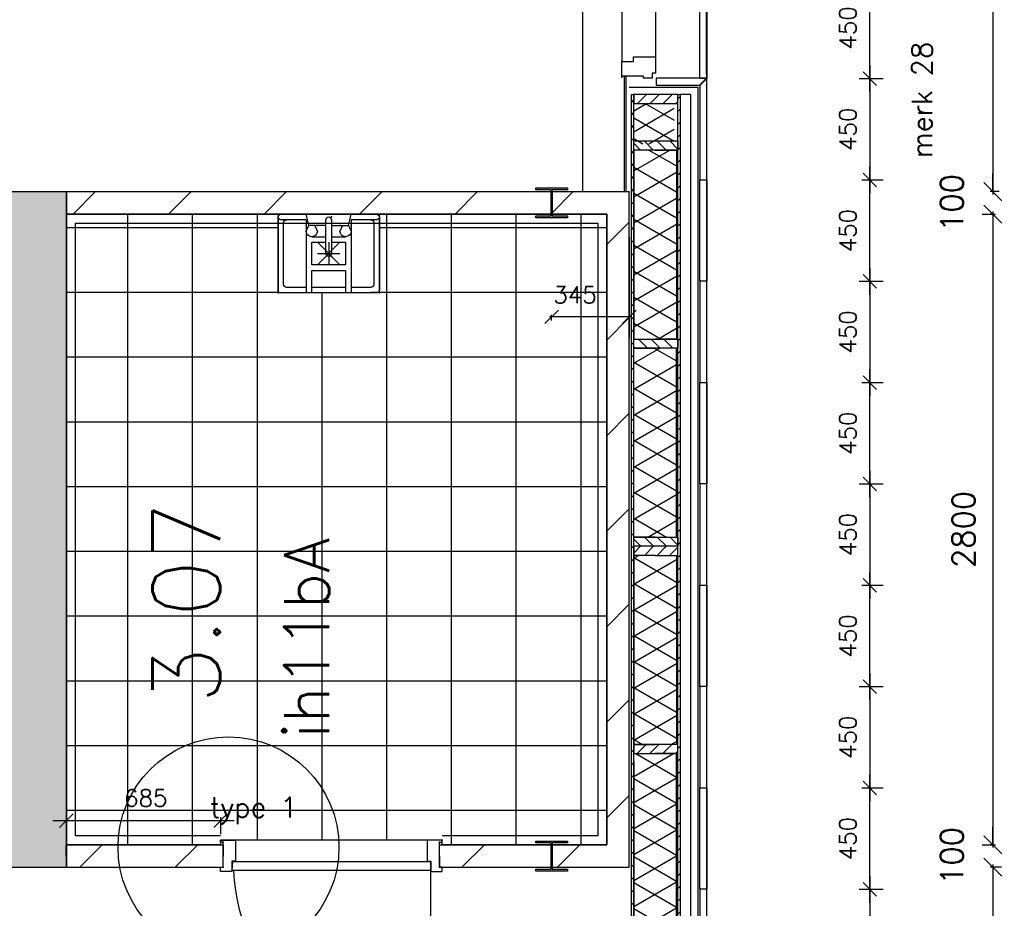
# Model space of a CAD drawing. Extents: x -161991 to 132574, y -998 to 324384.
# Tile 30 of 50: x 38619 to 42993, y 76039 to 79985. Entities that reach past the tile are written whole.
import ezdxf
from ezdxf.enums import TextEntityAlignment as Align

# ---------------------------------------------------------------- set-up
doc = ezdxf.new("R2010")
doc.units = 0
doc.header["$LTSCALE"] = 50
doc.header["$MEASUREMENT"] = 0
doc.header["$PDSIZE"] = -1
doc.linetypes.add('DASHDOT', pattern=[25, 12.5, -6.25, 0, -6.25])
doc.layers.get('0').update_dxf_attribs({"linetype": 'CONTINUOUS'})
doc.layers.get('DEFPOINTS').update_dxf_attribs({"linetype": 'CONTINUOUS'})
for name, color, linetype in [('00', 7, 'CONTINUOUS'), ('_DETAILNUMMERS', 4, 'CONTINUOUS'), ('_DETAILNUMMERSTEKST', 4, 'CONTINUOUS'), ('A--A21--_F-23-', 10, 'CONTINUOUS'), ('A--A21--_F12--', 7, 'CONTINUOUS'), ('A--A22--_F123-', 9, 'CONTINUOUS'), ('A--A25--_F-2--', 9, 'CONTINUOUS'), ('A--A28--_F-2--', 7, 'CONTINUOUS'), ('A--A42--_F-23-', 9, 'CONTINUOUS'), ('A--L21--', 3, 'CONTINUOUS'), ('A--L21--_F-2--', 7, 'CONTINUOUS'), ('A--L21--_F12--', 7, 'CONTINUOUS'), ('A--L21A2_BUITENWAND', 2, 'CONTINUOUS'), ('A--L21D2_BUITENWAND', 2, 'CONTINUOUS'), ('A--L22--_F-2--', 7, 'CONTINUOUS'), ('A--L22A2_BINNENWAND', 2, 'CONTINUOUS'), ('A--L25--', 7, 'CONTINUOUS'), ('A--L25--_F-23-', 7, 'CONTINUOUS'), ('A--L28--', 7, 'CONTINUOUS'), ('A--L28--_F-2--', 7, 'CONTINUOUS'), ('A--L31--', 2, 'CONTINUOUS'), ('A--L31A1_BUITENKOZIJN', 1, 'CONTINUOUS'), ('A--L32--', 7, 'CONTINUOUS'), ('A--L32--_F123-', 1, 'CONTINUOUS'), ('A--L32--_F123-DRAAIR', 7, 'CONTINUOUS'), ('A--L42--', 7, 'CONTINUOUS'), ('A--L42--_F-23-', 7, 'CONTINUOUS'), ('A--L74--', 7, 'CONTINUOUS'), ('A--L74--_F-23-', 7, 'CONTINUOUS'), ('A--M$1A-_F123-', 1, 'CONTINUOUS'), ('A--M1$A-_F123-', 1, 'CONTINUOUS'), ('A--T$1A-_F123NR', 4, 'CONTINUOUS'), ('tegels', 253, 'CONTINUOUS'), ('TEKST_KOZIJNMERK', 2, 'CONTINUOUS'), ('X--LR---_CP', 7, 'CONTINUOUS')]:
    doc.layers.add(name, color=color, linetype=linetype)
doc.layers.add('bruto vloeroppervlak', color=3, linetype='CONTINUOUS', plot=False)
doc.styles.add('ALFA-0_25', font='ROMANS')
doc.styles.add('HIEMSTRA', font='romans.shx')
doc.dimstyles.get("Standard").update_dxf_attribs({"dimscale": 40, "dimtxt": 2.5, "dimasz": 2, "dimexe": 0.3, "dimexo": 0.3, "dimgap": 2, "dimtad": 1, "dimdec": 0, "dimzin": 0, "dimdsep": 46, "dimtxsty": 'HIEMSTRA', "dimblk1": 'OBLIQUE', "dimblk2": 'OBLIQUE', "dimsah": 1, "dimcen": 0.09, "dimdle": 0.3, "dimclrd": 2, "dimclre": 2, "dimclrt": 3, "dimadec": 0, "dimazin": 0, "dimtfac": 1, "dimtdec": 4, "dimtofl": 0, "dimtmove": 2, "dimatfit": 3, "dimldrblk": 'OBLIQUE', "dimfxl": 0, "dimtvp": 625, "dimtolj": 1, "dimtzin": 0, "dimarcsym": 0})
doc.dimstyles.new('STANDARD$0', dxfattribs={"dimscale": 50, "dimtxt": 2.5, "dimasz": 2, "dimexe": 2, "dimexo": 0, "dimgap": 2, "dimtad": 1, "dimdec": 0, "dimzin": 0, "dimdsep": 46, "dimtxsty": 'ALFA-0_25', "dimblk1": 'OBLIQUE', "dimblk2": 'OBLIQUE', "dimsah": 1, "dimcen": -3, "dimdle": 2, "dimclrd": 1, "dimclre": 1, "dimclrt": 2, "dimadec": 0, "dimazin": 0, "dimtfac": 0.666667, "dimtofl": 0, "dimtmove": 2, "dimatfit": 3, "dimldrblk": 'OBLIQUE', "dimfxl": 0, "dimtvp": 0.833333, "dimtolj": 1, "dimtzin": 0, "dimarcsym": 0})

# ---------------------------------------------------------------- blocks, each defined once
blk = doc.blocks.new('*U629')
at = {"layer": 'A--A22--_F123-', "linetype": 'Continuous'}
for p, q in [((59.6, -50), (159.6, 50)), ((483.9, -50), (583.9, 50))]:
    blk.add_line(p, q, dxfattribs=at)
blk = doc.blocks.new('*U66')
at = {"layer": 'A--L22--_F-2--', "color": 3, "linetype": 'Continuous'}
for points in [[(0, 0), (0, 50), (697.1, 50), (697.1, 0)], [(0, 0), (0, -50), (697.1, -50), (697.1, 0)]]:
    blk.add_lwpolyline(points, dxfattribs=at)
blk.add_blockref('*U629', (0, 0))
blk = doc.blocks.new('*U628')
at = {"layer": 'A--A22--_F123-', "linetype": 'Continuous'}
for p, q in [((-50, 2715.2), (50, 2815.2)), ((-50, 2290.9), (50, 2390.9)), ((-50, 1866.7), (50, 1966.7)), ((-50, 1442.4), (50, 1542.4)), ((-50, 1018.1), (50, 1118.1)), ((-50, 593.9), (50, 693.9)), ((-50, 169.6), (50, 269.6))]:
    blk.add_line(p, q, dxfattribs=at)
blk = doc.blocks.new('*U37')
at = {"layer": 'A--L22--_F-2--', "color": 3, "linetype": 'Continuous'}
for points in [[(50, -50), (50, -50), (50, 2950.4), (50, 2950.4)], [(-50, 50), (-50, 50), (-50, 2850.4), (-50, 2850.4)]]:
    blk.add_lwpolyline(points, dxfattribs=at)
blk.add_blockref('*U628', (0, 0))
blk = doc.blocks.new('*U65')
at = {"layer": 'A--A22--_F123-'}
h = blk.add_hatch(dxfattribs=at)
h.set_pattern_fill('ALFALINE', color=256, scale=300, style=0, pattern_type=2)
h.set_pattern_definition([(45, (-38827, -79171.8), (-212.132, 212.132), [])])
h.paths.add_polyline_path([(0, 0), (0, 50), (2500.1, 50), (2450.1, 0), (2400.1, -50), (0, -50)])
at = {"layer": 'A--L22--_F-2--', "color": 3, "linetype": 'Continuous'}
for points in [[(0, 0), (0, 50), (2500.1, 50), (2500.1, 50)], [(2400.1, -50), (2400.1, -50), (0, -50), (0, 0)]]:
    blk.add_lwpolyline(points, dxfattribs=at)
blk = doc.blocks.new('*U630')
at = {"layer": 'A--A22--_F123-', "linetype": 'Continuous'}
for p, q in [((99.5, -50), (199.5, 50)), ((523.8, -50), (623.8, 50))]:
    blk.add_line(p, q, dxfattribs=at)
blk = doc.blocks.new('*U67')
at = {"layer": 'A--L22--_F-2--', "color": 3, "linetype": 'Continuous'}
for points in [[(0, 0), (0, 50), (743.4, 50), (743.4, 50)], [(0, 0), (0, -50), (843.4, -50), (843.4, -50)]]:
    blk.add_lwpolyline(points, dxfattribs=at)
blk.add_blockref('*U630', (0, 0))
blk = doc.blocks.new('_OBLIQUE')
at = {"color": 0, "linetype": 'ByBlock'}
blk.add_line((-0.5, -0.5), (0.5, 0.5), dxfattribs=at)
blk = doc.blocks.new('*D78')
at = {"layer": 'A--M$1A-_F123-', "color": 2, "lineweight": -2}
for p, q in [((42969.8, 84946.8), (42929.5, 84946.8)), ((42941.5, 84958.8), (42941.5, 79209.8)), ((42969.8, 79221.8), (42929.5, 79221.8))]:
    blk.add_line(p, q, dxfattribs=at)
at = {"layer": 'DEFPOINTS', "color": 0}
for p in [(42981.8, 84946.8), (42941.5, 79221.8), (42981.8, 79221.8)]:
    blk.add_point(p, dxfattribs=at)
at = {"layer": 'A--M$1A-_F123-', "color": 2, "lineweight": -2, "xscale": 80, "yscale": 80, "zscale": 80}
for p, rotation in [((42941.5, 84946.8), 90), ((42941.5, 79221.8), 270)]:
    blk.add_blockref('_OBLIQUE', p, dxfattribs=dict(at, rotation=rotation))
at = {"layer": 'A--M$1A-_F123-', "color": 3, "insert": (42811.5, 82084.3), "char_height": 100, "attachment_point": 5, "rotation": 90, "style": 'HIEMSTRA'}
blk.add_mtext('\\A1;5725', dxfattribs=at)
blk = doc.blocks.new('*D79')
at = {"layer": 'A--M$1A-_F123-', "color": 2, "lineweight": -2}
for p, q in [((42941.5, 79221.8), (42941.5, 79301.8)), ((42944, 79221.8), (42929.5, 79221.8)), ((42944, 79121.8), (42929.5, 79121.8)), ((42941.5, 79121.8), (42941.5, 79041.8))]:
    blk.add_line(p, q, dxfattribs=at)
at = {"layer": 'DEFPOINTS', "color": 0}
for p in [(42941.5, 79221.8), (42956, 79221.8), (42956, 79121.8)]:
    blk.add_point(p, dxfattribs=at)
at = {"layer": 'A--M$1A-_F123-', "color": 2, "lineweight": -2, "xscale": 80, "yscale": 80, "zscale": 80}
for p, rotation in [((42941.5, 79221.8), 270), ((42941.5, 79121.8), 90)]:
    blk.add_blockref('_OBLIQUE', p, dxfattribs=dict(at, rotation=rotation))
at = {"layer": 'A--M$1A-_F123-', "color": 3, "insert": (42759.5, 79171.8), "char_height": 100, "attachment_point": 5, "rotation": 90, "style": 'HIEMSTRA'}
blk.add_mtext('\\A1;100', dxfattribs=at)
blk = doc.blocks.new('*D80')
at = {"layer": 'A--M$1A-_F123-', "color": 2, "lineweight": -2}
for p, q in [((42894, 79121.8), (42953.5, 79121.8)), ((42941.5, 79133.8), (42941.5, 76309.4)), ((42894, 76321.4), (42953.5, 76321.4))]:
    blk.add_line(p, q, dxfattribs=at)
at = {"layer": 'DEFPOINTS', "color": 0}
for p in [(42882, 79121.8), (42882, 76321.4), (42941.5, 76321.4)]:
    blk.add_point(p, dxfattribs=at)
at = {"layer": 'A--M$1A-_F123-', "color": 2, "lineweight": -2, "xscale": 80, "yscale": 80, "zscale": 80}
for p, rotation in [((42941.5, 79121.8), 90), ((42941.5, 76321.4), 270)]:
    blk.add_blockref('_OBLIQUE', p, dxfattribs=dict(at, rotation=rotation))
at = {"layer": 'A--M$1A-_F123-', "color": 3, "insert": (42811.5, 77721.6), "char_height": 100, "attachment_point": 5, "rotation": 90, "style": 'HIEMSTRA'}
blk.add_mtext('\\A1;2800', dxfattribs=at)
blk = doc.blocks.new('*D81')
at = {"layer": 'A--M$1A-_F123-', "color": 2, "lineweight": -2}
for p, q in [((42941.5, 76321.4), (42941.5, 76401.4)), ((42944, 76321.4), (42929.5, 76321.4)), ((42944, 76221.4), (42929.5, 76221.4)), ((42941.5, 76221.4), (42941.5, 76141.4))]:
    blk.add_line(p, q, dxfattribs=at)
at = {"layer": 'DEFPOINTS', "color": 0}
for p in [(42956, 76321.4), (42941.5, 76221.4), (42956, 76221.4)]:
    blk.add_point(p, dxfattribs=at)
at = {"layer": 'A--M$1A-_F123-', "color": 2, "lineweight": -2, "xscale": 80, "yscale": 80, "zscale": 80}
for p, rotation in [((42941.5, 76321.4), 270), ((42941.5, 76221.4), 90)]:
    blk.add_blockref('_OBLIQUE', p, dxfattribs=dict(at, rotation=rotation))
at = {"layer": 'A--M$1A-_F123-', "color": 3, "insert": (42759.5, 76271.4), "char_height": 100, "attachment_point": 5, "rotation": 90, "style": 'HIEMSTRA'}
blk.add_mtext('\\A1;100', dxfattribs=at)
blk = doc.blocks.new('*D83')
at = {"layer": 'A--M$1A-_F123-', "color": 2, "lineweight": -2}
for p, q in [((42941.5, 76233.4), (42941.5, 73784.8)), ((42980.5, 76221.4), (42929.5, 76221.4)), ((42980.5, 73796.8), (42929.5, 73796.8))]:
    blk.add_line(p, q, dxfattribs=at)
at = {"layer": 'DEFPOINTS', "color": 0}
for p in [(42992.5, 76221.4), (42941.5, 73796.8), (42992.5, 73796.8)]:
    blk.add_point(p, dxfattribs=at)
at = {"layer": 'A--M$1A-_F123-', "color": 2, "lineweight": -2, "xscale": 80, "yscale": 80, "zscale": 80}
for p, rotation in [((42941.5, 76221.4), 90), ((42941.5, 73796.8), 270)]:
    blk.add_blockref('_OBLIQUE', p, dxfattribs=dict(at, rotation=rotation))
at = {"layer": 'A--M$1A-_F123-', "color": 3, "insert": (42811.5, 75009.1), "char_height": 100, "attachment_point": 5, "rotation": 90, "style": 'HIEMSTRA'}
blk.add_mtext('\\A1;2425', dxfattribs=at)
blk = doc.blocks.new('Q070085-')
at = {"layer": 'X--LR---_CP'}
for p in [(0, 0), (0, 0), (350, 0)]:
    blk.add_point(p, dxfattribs=at)
blk = doc.blocks.new('Q070086-')
at = {"layer": 'X--LR---_CP'}
for p in [(0, 0), (0, 0), (400, 0)]:
    blk.add_point(p, dxfattribs=at)
blk = doc.blocks.new('Q070087-')
at = {"layer": 'X--LR---_CP'}
for p in [(0, 0), (0, 0), (175, 0)]:
    blk.add_point(p, dxfattribs=at)
blk = doc.blocks.new('Q070079-')
at = {"layer": 'X--LR---_CP'}
for p in [(0, 0), (0, 0), (50, 0)]:
    blk.add_point(p, dxfattribs=at)
blk = doc.blocks.new('Q070048-')
at = {"layer": 'A--L74--_F-23-', "color": 1, "linetype": 'Continuous'}
for p, q in [((-100, -25), (-100, -350)), ((100, -25), (100, -350)), ((-75, -100), (-12.5, -100)), ((-50, -125), (50, -225)), ((50, -125), (-50, -225)), ((0, -125), (0, -225)), ((12.5, -100), (75, -100)), ((-50, -175), (50, -175)), ((75, -325), (-75, -325))]:
    blk.add_line(p, q, dxfattribs=at)
for points in [[(-212.5, 0), (212.5, 0, -0.41), (225, -12.5), (225, -337.5, -0.41), (212.5, -350), (-212.5, -350, -0.41), (-225, -337.5), (-225, -12.5, -0.41), (-212.5, 0)], [(-100, -25), (-212.5, -25, -0.41), (-225, -12.5)], [(-100, -325), (-187.5, -325, -0.41), (-200, -312.5), (-200, -37.5, -0.41), (-187.5, -25), (-187.5, -25)], [(12.5, -25), (12.5, -175, -1), (-12.5, -175), (-12.5, -25, -1), (12.5, -25)], [(225, -12.5, -0.41), (212.5, -25), (100, -25)], [(187.5, -25), (187.5, -25, -0.41), (200, -37.5), (200, -312.5, -0.41), (187.5, -325), (100, -325)], [(-62.5, -50), (-50, -75, -1), (-100, -75), (-87.5, -50)], [(87.5, -50), (100, -75, -1), (50, -75), (62.5, -50)]]:
    blk.add_lwpolyline(points, format="xyb", dxfattribs=at)
for points in [[(-12.5, -50), (-87.5, -50), (-100, 0)], [(12.5, -50), (87.5, -50), (100, 0)], [(12.5, -125), (75, -125), (75, -225), (-75, -225), (-75, -125), (-12.5, -125)], [(-75, -350), (-75, -250), (75, -250), (75, -350)]]:
    blk.add_lwpolyline(points, dxfattribs=at)
at = {"layer": 'A--L74--_F-23-', "color": 255}
blk.add_circle((0, 0), 0.0123, dxfattribs=at)
at = {"layer": 'X--LR---_CP'}
for p in [(-225, -350), (225, -350), (225, -350)]:
    blk.add_point(p, dxfattribs=at)
at = {"layer": 'A--L74--', "extrusion": (-1, 0, 0)}
for name, p in [('Q070085-', (0, 0, -225)), ('Q070087-', (12.5, 0, -12.5))]:
    blk.add_blockref(name, p, dxfattribs=at)
at = {"layer": 'A--L74--'}
blk.add_blockref('Q070086-', (-200, -25), dxfattribs=at)
at = {"layer": 'A--L74--', "extrusion": (0, -1, 0)}
for p in [(-100, 0, 50), (50, 0, 50)]:
    blk.add_blockref('Q070079-', p, dxfattribs=at)
blk = doc.blocks.new('*U115')
at = {"layer": 'A--A21--_F12--', "color": 8}
for points in [[(0, 0), (-125, 125), (2025, 0), (2150, 125)], [(2025, 0), (1900, -125), (0, 0), (125, -125)]]:
    blk.add_solid(points, dxfattribs=at)
at = {"layer": 'A--L21--_F12--', "color": 3, "linetype": 'Continuous'}
for points in [[(-125, 125), (-125, 125), (2150, 125), (2150, 125)], [(-125, 125), (-125, 125), (2150, 125), (2150, 125)], [(125, -125), (125, -125), (1900, -125), (1900, -125)], [(125, -125), (125, -125), (1900, -125), (1900, -125)]]:
    blk.add_lwpolyline(points, dxfattribs=at)
blk = doc.blocks.new('*U118')
at = {"layer": 'A--A21--_F12--', "color": 8}
for points in [[(0, 0), (125, 125), (0, -2750.4), (125, -2875.4)], [(0, -2750.4), (-125, -2625.4), (0, 0), (-125, -125)]]:
    blk.add_solid(points, dxfattribs=at)
at = {"layer": 'A--L21--_F12--', "color": 3, "linetype": 'Continuous'}
for points in [[(125, 125), (125, 125), (125, -2875.4), (125, -2875.4)], [(125, 125), (125, 125), (125, -2875.4), (125, -2875.4)], [(-125, -125), (-125, -125), (-125, -2625.4), (-125, -2625.4)], [(-125, -125), (-125, -125), (-125, -2625.4), (-125, -2625.4)]]:
    blk.add_lwpolyline(points, dxfattribs=at)
blk = doc.blocks.new('*U119')
at = {"layer": 'A--A21--_F12--', "color": 8}
for points in [[(0, 0), (0, 125), (340.3, 0), (215.3, 125)], [(340.3, 0), (465.3, -125), (0, 0), (0, -125)]]:
    blk.add_solid(points, dxfattribs=at)
at = {"layer": 'A--L21--_F12--', "color": 3, "linetype": 'Continuous'}
for points in [[(0, 0), (0, 125), (215.3, 125), (215.3, 125)], [(0, 0), (0, 125), (215.3, 125), (215.3, 125)], [(0, 0), (0, -125), (465.3, -125), (465.3, -125)], [(0, 0), (0, -125), (465.3, -125), (465.3, -125)]]:
    blk.add_lwpolyline(points, dxfattribs=at)
blk = doc.blocks.new('Q020490-')
at = {"layer": 'A--A28--_F-2--', "color": 3}
for points in [[(-2.75, 58), (-70, 66.5), (70, 66.5)], [(-2.75, 58), (-70, 58), (-70, 66.5)], [(-2.75, 58), (70, 66.5), (70, 58)], [(2.75, -58), (-2.75, -58), (-2.75, 58)], [(-2.75, 58), (2.75, 58), (2.75, -58)], [(-2.75, 58), (70, 58), (2.75, 58)], [(70, -66.5), (-70, -58), (-2.75, -58)], [(70, -66.5), (-70, -66.5), (-70, -58)], [(2.75, -58), (70, -66.5), (-2.75, -58)], [(2.75, -58), (70, -58), (70, -66.5)]]:
    blk.add_solid(points, dxfattribs=at)
at = {"layer": 'A--L28--_F-2--', "color": 3, "linetype": 'Continuous'}
blk.add_lwpolyline([(70, -66.5), (-70, -66.5), (-70, -58), (-2.75, -58), (-2.75, 58), (-70, 58), (-70, 66.5), (70, 66.5), (70, 58), (2.75, 58), (2.75, -58), (70, -58)], close=True, dxfattribs=at)
at = {"layer": 'X--LR---_CP'}
for p in [(-2.75, 0), (0, 0), (2.75, 0)]:
    blk.add_point(p, dxfattribs=at)
blk = doc.blocks.new('*D478')
at = {"layer": 'A--M$1A-_F123-', "color": 1, "lineweight": -2}
for p, q in [((42395.2, 79663.7), (42395.2, 80233.7)), ((42360.2, 80173.7), (42455.2, 80173.7)), ((42347.9, 79723.7), (42455.2, 79723.7))]:
    blk.add_line(p, q, dxfattribs=at)
at = {"layer": 'DEFPOINTS', "color": 0}
for p in [(42360.2, 80173.7), (42395.2, 80173.7), (42347.9, 79723.7)]:
    blk.add_point(p, dxfattribs=at)
at = {"layer": 'A--M$1A-_F123-', "color": 1, "lineweight": -2, "xscale": 60, "yscale": 60, "zscale": 60}
for p, rotation in [((42395.2, 80173.7), 90), ((42395.2, 79723.7), 270)]:
    blk.add_blockref('_OBLIQUE', p, dxfattribs=dict(at, rotation=rotation))
at = {"layer": 'A--M$1A-_F123-', "color": 2, "insert": (42297.7, 79948.7), "char_height": 75, "attachment_point": 5, "rotation": 90, "style": 'ALFA-0_25'}
blk.add_mtext('\\A1;450', dxfattribs=at)
blk = doc.blocks.new('*D494')
at = {"layer": 'A--M$1A-_F123-', "color": 1, "lineweight": -2}
for p, q in [((42395.2, 79783.7), (42395.2, 79213.7)), ((42347.9, 79723.7), (42455.2, 79723.7)), ((42360.2, 79273.7), (42455.2, 79273.7))]:
    blk.add_line(p, q, dxfattribs=at)
at = {"layer": 'DEFPOINTS', "color": 0}
for p in [(42347.9, 79723.7), (42360.2, 79273.7), (42395.2, 79273.7)]:
    blk.add_point(p, dxfattribs=at)
at = {"layer": 'A--M$1A-_F123-', "color": 1, "lineweight": -2, "xscale": 60, "yscale": 60, "zscale": 60}
for p, rotation in [((42395.2, 79723.7), 90), ((42395.2, 79273.7), 270)]:
    blk.add_blockref('_OBLIQUE', p, dxfattribs=dict(at, rotation=rotation))
at = {"layer": 'A--M$1A-_F123-', "color": 2, "insert": (42297.7, 79498.7), "char_height": 75, "attachment_point": 5, "rotation": 90, "style": 'ALFA-0_25'}
blk.add_mtext('\\A1;450', dxfattribs=at)
blk = doc.blocks.new('*D495')
at = {"layer": 'A--M$1A-_F123-', "color": 1, "lineweight": -2}
for p, q in [((42395.2, 78763.7), (42395.2, 79333.7)), ((42360.2, 79273.7), (42455.2, 79273.7)), ((42347.9, 78823.7), (42455.2, 78823.7))]:
    blk.add_line(p, q, dxfattribs=at)
at = {"layer": 'DEFPOINTS', "color": 0}
for p in [(42360.2, 79273.7), (42395.2, 79273.7), (42347.9, 78823.7)]:
    blk.add_point(p, dxfattribs=at)
at = {"layer": 'A--M$1A-_F123-', "color": 1, "lineweight": -2, "xscale": 60, "yscale": 60, "zscale": 60}
for p, rotation in [((42395.2, 79273.7), 90), ((42395.2, 78823.7), 270)]:
    blk.add_blockref('_OBLIQUE', p, dxfattribs=dict(at, rotation=rotation))
at = {"layer": 'A--M$1A-_F123-', "color": 2, "insert": (42297.7, 79048.7), "char_height": 75, "attachment_point": 5, "rotation": 90, "style": 'ALFA-0_25'}
blk.add_mtext('\\A1;450', dxfattribs=at)
blk = doc.blocks.new('*D496')
at = {"layer": 'A--M$1A-_F123-', "color": 1, "lineweight": -2}
for p, q in [((42395.2, 77863.7), (42395.2, 78433.7)), ((42360.2, 78373.7), (42455.2, 78373.7)), ((42347.9, 77923.7), (42455.2, 77923.7))]:
    blk.add_line(p, q, dxfattribs=at)
at = {"layer": 'DEFPOINTS', "color": 0}
for p in [(42360.2, 78373.7), (42395.2, 78373.7), (42347.9, 77923.7)]:
    blk.add_point(p, dxfattribs=at)
at = {"layer": 'A--M$1A-_F123-', "color": 1, "lineweight": -2, "xscale": 60, "yscale": 60, "zscale": 60}
for p, rotation in [((42395.2, 78373.7), 90), ((42395.2, 77923.7), 270)]:
    blk.add_blockref('_OBLIQUE', p, dxfattribs=dict(at, rotation=rotation))
at = {"layer": 'A--M$1A-_F123-', "color": 2, "insert": (42297.7, 78148.7), "char_height": 75, "attachment_point": 5, "rotation": 90, "style": 'ALFA-0_25'}
blk.add_mtext('\\A1;450', dxfattribs=at)
blk = doc.blocks.new('*D497')
at = {"layer": 'A--M$1A-_F123-', "color": 1, "lineweight": -2}
for p, q in [((42395.2, 78883.7), (42395.2, 78313.7)), ((42347.9, 78823.7), (42455.2, 78823.7)), ((42360.2, 78373.7), (42455.2, 78373.7))]:
    blk.add_line(p, q, dxfattribs=at)
at = {"layer": 'DEFPOINTS', "color": 0}
for p in [(42347.9, 78823.7), (42360.2, 78373.7), (42395.2, 78373.7)]:
    blk.add_point(p, dxfattribs=at)
at = {"layer": 'A--M$1A-_F123-', "color": 1, "lineweight": -2, "xscale": 60, "yscale": 60, "zscale": 60}
for p, rotation in [((42395.2, 78823.7), 90), ((42395.2, 78373.7), 270)]:
    blk.add_blockref('_OBLIQUE', p, dxfattribs=dict(at, rotation=rotation))
at = {"layer": 'A--M$1A-_F123-', "color": 2, "insert": (42297.7, 78598.7), "char_height": 75, "attachment_point": 5, "rotation": 90, "style": 'ALFA-0_25'}
blk.add_mtext('\\A1;450', dxfattribs=at)
blk = doc.blocks.new('*D498')
at = {"layer": 'A--M$1A-_F123-', "color": 1, "lineweight": -2}
for p, q in [((42395.2, 76063.7), (42395.2, 76633.7)), ((42360.2, 76573.7), (42455.2, 76573.7)), ((42347.9, 76123.7), (42455.2, 76123.7))]:
    blk.add_line(p, q, dxfattribs=at)
at = {"layer": 'DEFPOINTS', "color": 0}
for p in [(42360.2, 76573.7), (42395.2, 76573.7), (42347.9, 76123.7)]:
    blk.add_point(p, dxfattribs=at)
at = {"layer": 'A--M$1A-_F123-', "color": 1, "lineweight": -2, "xscale": 60, "yscale": 60, "zscale": 60}
for p, rotation in [((42395.2, 76573.7), 90), ((42395.2, 76123.7), 270)]:
    blk.add_blockref('_OBLIQUE', p, dxfattribs=dict(at, rotation=rotation))
at = {"layer": 'A--M$1A-_F123-', "color": 2, "insert": (42297.7, 76348.7), "char_height": 75, "attachment_point": 5, "rotation": 90, "style": 'ALFA-0_25'}
blk.add_mtext('\\A1;450', dxfattribs=at)
blk = doc.blocks.new('*D499')
at = {"layer": 'A--M$1A-_F123-', "color": 1, "lineweight": -2}
for p, q in [((42395.2, 77083.7), (42395.2, 76513.7)), ((42347.9, 77023.7), (42455.2, 77023.7)), ((42360.2, 76573.7), (42455.2, 76573.7))]:
    blk.add_line(p, q, dxfattribs=at)
at = {"layer": 'DEFPOINTS', "color": 0}
for p in [(42347.9, 77023.7), (42360.2, 76573.7), (42395.2, 76573.7)]:
    blk.add_point(p, dxfattribs=at)
at = {"layer": 'A--M$1A-_F123-', "color": 1, "lineweight": -2, "xscale": 60, "yscale": 60, "zscale": 60}
for p, rotation in [((42395.2, 77023.7), 90), ((42395.2, 76573.7), 270)]:
    blk.add_blockref('_OBLIQUE', p, dxfattribs=dict(at, rotation=rotation))
at = {"layer": 'A--M$1A-_F123-', "color": 2, "insert": (42297.7, 76798.7), "char_height": 75, "attachment_point": 5, "rotation": 90, "style": 'ALFA-0_25'}
blk.add_mtext('\\A1;450', dxfattribs=at)
blk = doc.blocks.new('*D500')
at = {"layer": 'A--M$1A-_F123-', "color": 1, "lineweight": -2}
for p, q in [((42395.2, 77983.7), (42395.2, 77413.7)), ((42347.9, 77923.7), (42455.2, 77923.7)), ((42360.2, 77473.7), (42455.2, 77473.7))]:
    blk.add_line(p, q, dxfattribs=at)
at = {"layer": 'DEFPOINTS', "color": 0}
for p in [(42347.9, 77923.7), (42360.2, 77473.7), (42395.2, 77473.7)]:
    blk.add_point(p, dxfattribs=at)
at = {"layer": 'A--M$1A-_F123-', "color": 1, "lineweight": -2, "xscale": 60, "yscale": 60, "zscale": 60}
for p, rotation in [((42395.2, 77923.7), 90), ((42395.2, 77473.7), 270)]:
    blk.add_blockref('_OBLIQUE', p, dxfattribs=dict(at, rotation=rotation))
at = {"layer": 'A--M$1A-_F123-', "color": 2, "insert": (42297.7, 77698.7), "char_height": 75, "attachment_point": 5, "rotation": 90, "style": 'ALFA-0_25'}
blk.add_mtext('\\A1;450', dxfattribs=at)
blk = doc.blocks.new('*D501')
at = {"layer": 'A--M$1A-_F123-', "color": 1, "lineweight": -2}
for p, q in [((42395.2, 76963.7), (42395.2, 77533.7)), ((42360.2, 77473.7), (42455.2, 77473.7)), ((42347.9, 77023.7), (42455.2, 77023.7))]:
    blk.add_line(p, q, dxfattribs=at)
at = {"layer": 'DEFPOINTS', "color": 0}
for p in [(42360.2, 77473.7), (42395.2, 77473.7), (42347.9, 77023.7)]:
    blk.add_point(p, dxfattribs=at)
at = {"layer": 'A--M$1A-_F123-', "color": 1, "lineweight": -2, "xscale": 60, "yscale": 60, "zscale": 60}
for p, rotation in [((42395.2, 77473.7), 90), ((42395.2, 77023.7), 270)]:
    blk.add_blockref('_OBLIQUE', p, dxfattribs=dict(at, rotation=rotation))
at = {"layer": 'A--M$1A-_F123-', "color": 2, "insert": (42297.7, 77248.7), "char_height": 75, "attachment_point": 5, "rotation": 90, "style": 'ALFA-0_25'}
blk.add_mtext('\\A1;450', dxfattribs=at)
blk = doc.blocks.new('*D504')
at = {"layer": 'A--M$1A-_F123-', "color": 1, "lineweight": -2}
for p, q in [((42395.2, 76183.7), (42395.2, 75613.7)), ((42347.9, 76123.7), (42455.2, 76123.7)), ((42360.2, 75673.7), (42455.2, 75673.7))]:
    blk.add_line(p, q, dxfattribs=at)
at = {"layer": 'DEFPOINTS', "color": 0}
for p in [(42347.9, 76123.7), (42360.2, 75673.7), (42395.2, 75673.7)]:
    blk.add_point(p, dxfattribs=at)
at = {"layer": 'A--M$1A-_F123-', "color": 1, "lineweight": -2, "xscale": 60, "yscale": 60, "zscale": 60}
for p, rotation in [((42395.2, 76123.7), 90), ((42395.2, 75673.7), 270)]:
    blk.add_blockref('_OBLIQUE', p, dxfattribs=dict(at, rotation=rotation))
at = {"layer": 'A--M$1A-_F123-', "color": 2, "insert": (42297.7, 75898.7), "char_height": 75, "attachment_point": 5, "rotation": 90, "style": 'ALFA-0_25'}
blk.add_mtext('\\A1;450', dxfattribs=at)
blk = doc.blocks.new('NH40_196')
at = {"layer": 'A--A25--_F-2--'}
h = blk.add_hatch(dxfattribs=at)
h.set_pattern_fill('ALFALINE', color=256, scale=40, style=0, pattern_type=2)
h.set_pattern_definition([(45, (-6, 0), (-28.284, 28.284), [])])
h.paths.add_polyline_path([(0, 0), (0, 196), (40, 196), (40, 0)])
at = {"layer": 'A--L25--_F-23-', "color": 2, "linetype": 'Continuous'}
blk.add_lwpolyline([(0, 0), (0, 196), (40, 196), (40, 0)], close=True, dxfattribs=at)
at = {"layer": 'X--LR---_CP'}
for p in [(0, 0), (0, 0), (40, 0)]:
    blk.add_point(p, dxfattribs=at)
blk = doc.blocks.new('*D537')
at = {"layer": 'A--M$1A-_F123-', "color": 2, "lineweight": -2}
for p, q in [((40982.1, 78649.6), (40982.1, 78675.2)), ((41327.1, 78649.6), (41327.1, 78675.2)), ((41336.1, 78666.2), (40973.1, 78666.2))]:
    blk.add_line(p, q, dxfattribs=at)
at = {"layer": 'DEFPOINTS', "color": 0}
for p in [(40982.1, 78666.2), (40982.1, 78640.6), (41327.1, 78640.6)]:
    blk.add_point(p, dxfattribs=at)
at = {"layer": 'A--M$1A-_F123-', "color": 2, "lineweight": -2, "xscale": 60, "yscale": 60, "zscale": 60, "rotation": 180}
blk.add_blockref('_OBLIQUE', (40982.1, 78666.2), dxfattribs=at)
at = {"layer": 'A--M$1A-_F123-', "color": 2, "lineweight": -2, "xscale": 60, "yscale": 60, "zscale": 60}
blk.add_blockref('_OBLIQUE', (41327.1, 78666.2), dxfattribs=at)
at = {"layer": 'A--M$1A-_F123-', "color": 3, "insert": (41086.2, 78763.7), "char_height": 75, "attachment_point": 5, "style": 'HIEMSTRA'}
blk.add_mtext('\\A1;345', dxfattribs=at)
blk = doc.blocks.new('*U538')
at = {"layer": 'A--A42--_F-23-'}
h = blk.add_hatch(dxfattribs=at)
h.set_pattern_fill('ALFALINE', color=256, scale=40, style=0, pattern_type=2)
h.set_pattern_definition([(45, (-41547.276, -79653.344), (-28.284271, 28.284271), [])])
h.paths.add_polyline_path([(0, 0), (5, 0), (5.9, -6126.9), (0.9, -6121.9), (-4.1, -6116.9), (-5, 0)])
at = {"layer": 'A--L42--_F-23-', "color": 2, "linetype": 'Continuous'}
for points in [[(-4.1, -6116.9), (-4.1, -6116.9), (-5, 0), (0, 0)], [(0, 0), (5, 0), (5.9, -6126.9), (5.9, -6126.9)]]:
    blk.add_lwpolyline(points, dxfattribs=at)
blk = doc.blocks.new('*U539')
at = {"layer": 'A--A42--_F-23-'}
h = blk.add_hatch(dxfattribs=at)
h.set_pattern_fill('ALFALINE', color=256, scale=40, style=0, pattern_type=2)
h.set_pattern_definition([(45, (-41341.326, -79653.316), (-28.284271, 28.284271), [])])
h.paths.add_polyline_path([(0, 0), (5, 0), (5.7, -5921), (0.7, -5916), (-4.3, -5911), (-5, 0)])
at = {"layer": 'A--L42--_F-23-', "color": 2, "linetype": 'Continuous'}
for points in [[(-4.3, -5911), (-4.3, -5911), (-5, 0), (0, 0)], [(0, 0), (5, 0), (5.7, -5921), (5.7, -5921)]]:
    blk.add_lwpolyline(points, dxfattribs=at)
blk = doc.blocks.new('*U540')
at = {"layer": 'A--A21--_F-23-'}
h = blk.add_hatch(dxfattribs=at)
h.set_pattern_fill('ALFAISO', color=256, scale=100, angle=269.9925, style=0, pattern_type=2)
h.set_pattern_definition([(329.992, (-50, 0.007), (50.011, 86.596), []), (29.992, (-50, 0.007), (-49.989, 86.609), [])])
h.paths.add_polyline_path([(0, 0), (95, 0), (94.9, -839.7), (-0.1, -839.7), (-95.1, -839.7), (-95, 0)])
at = {"layer": 'A--L21--_F-2--', "color": 2, "linetype": 'Continuous'}
for points in [[(0, 0), (-95, 0), (-95.1, -839.7), (-0.1, -839.7)], [(0, 0), (-95, 0), (-95.1, -839.7), (-0.1, -839.7)], [(0, 0), (95, 0), (94.9, -839.7), (-0.1, -839.7)], [(0, 0), (95, 0), (94.9, -839.7), (-0.1, -839.7)]]:
    blk.add_lwpolyline(points, dxfattribs=at)
blk = doc.blocks.new('*U541')
at = {"layer": 'A--A21--_F-23-'}
h = blk.add_hatch(dxfattribs=at)
h.set_pattern_fill('ALFAISO', color=256, scale=100, angle=90.0001, style=0, pattern_type=2)
h.set_pattern_definition([(150, (50, 8e-05), (-50, -86.603), []), (210, (50, 8e-05), (50, -86.602), [])])
h.paths.add_polyline_path([(0, 0), (-95, 0), (-95, 839.7), (0, 839.7), (95, 839.7), (95, 0)])
at = {"layer": 'A--L21--_F-2--', "color": 2, "linetype": 'Continuous'}
for points in [[(0, 0), (-95, 0), (-95, 839.7), (0, 839.7)], [(0, 0), (-95, 0), (-95, 839.7), (0, 839.7)], [(0, 0), (95, 0), (95, 839.7), (0, 839.7)], [(0, 0), (95, 0), (95, 839.7), (0, 839.7)]]:
    blk.add_lwpolyline(points, dxfattribs=at)
blk = doc.blocks.new('*U542')
at = {"layer": 'A--A21--_F-23-'}
h = blk.add_hatch(dxfattribs=at)
h.set_pattern_fill('ALFAISO', color=256, scale=100, angle=90.0075, style=0, pattern_type=2)
h.set_pattern_definition([(150.008, (50, 0.007), (-49.989, -86.609), []), (210.008, (50, 0.007), (50.011, -86.596), [])])
h.paths.add_polyline_path([(0, 0), (-95, 0), (-95.1, 839.7), (-0.1, 839.7), (94.9, 839.7), (95, 0)])
at = {"layer": 'A--L21--_F-2--', "color": 2, "linetype": 'Continuous'}
for points in [[(0, 0), (-95, 0), (-95.1, 839.7), (-0.1, 839.7)], [(0, 0), (-95, 0), (-95.1, 839.7), (-0.1, 839.7)], [(0, 0), (95, 0), (94.9, 839.7), (-0.1, 839.7)], [(0, 0), (95, 0), (94.9, 839.7), (-0.1, 839.7)]]:
    blk.add_lwpolyline(points, dxfattribs=at)
blk = doc.blocks.new('*U543')
at = {"layer": 'A--A21--_F-23-'}
h = blk.add_hatch(dxfattribs=at)
h.set_pattern_fill('ALFAISO', color=256, scale=100, angle=269.9999, style=0, pattern_type=2)
h.set_pattern_definition([(330, (-50, 8e-05), (50, 86.602), []), (30, (-50, 8e-05), (-50, 86.603), [])])
h.paths.add_polyline_path([(0, 0), (95, 0), (95, -839.7), (0, -839.7), (-95, -839.7), (-95, 0)])
at = {"layer": 'A--L21--_F-2--', "color": 2, "linetype": 'Continuous'}
for points in [[(0, 0), (-95, 0), (-95, -839.7), (0, -839.7)], [(0, 0), (-95, 0), (-95, -839.7), (0, -839.7)], [(0, 0), (95, 0), (95, -839.7), (0, -839.7)], [(0, 0), (95, 0), (95, -839.7), (0, -839.7)]]:
    blk.add_lwpolyline(points, dxfattribs=at)
blk = doc.blocks.new('MERK_A3')
at = {"layer": 'A--L31--', "color": 2, "linetype": 'Continuous'}
blk.add_lwpolyline([(984.3, 4831.9), (971.3, 4768.3), (921.3, 4778.4), (917.1, 4757.9), (820.1, 4777.6), (834.7, 4849.2), (849.4, 4846.2), (853.8, 4867.7), (892, 4859.9), (890.2, 4851.1)], close=True, dxfattribs=at)
at = {"layer": 'A--L31A1_BUITENKOZIJN'}
for p, q in [((819, 4777.9), (-129.8, 114.2)), ((970.2, 4768.6), (13, 63.7))]:
    blk.add_line(p, q, dxfattribs=at)
blk = doc.blocks.new('dr_880 type1')
at = {"layer": 'A--L32--_F123-', "color": 1}
blk.add_line((67, 0), (917, 0), dxfattribs=at)
at = {"layer": 'A--L32--_F123-'}
for points in [[(0, 9), (0, 0), (67, 0), (67, 93.8), (50, 93.8), (50, 139), (0, 139), (0, 121), (12, 121), (12, 9), (0, 9)], [(52, 95.6), (52, 135.6), (932, 135.6), (929, 95.6), (52, 95.6)], [(984, 9), (984, 0), (917, 0), (917, 93.8), (934, 93.8), (934, 139), (984, 139), (984, 121), (972, 121), (972, 9), (984, 9)]]:
    blk.add_lwpolyline(points, close=True, dxfattribs=at)
at = {"layer": 'A--L32--_F123-DRAAIR', "color": 1}
blk.add_lwpolyline([(52, 135.6), (52, 1015.6, -0.381848), (924.9, 135.8)], format="xyb", dxfattribs=at)
at = {"layer": 'X--LR---_CP', "color": 1}
for p in [(12, 121), (12, 9)]:
    blk.add_point(p, dxfattribs=at)
at = {"layer": 'X--LR---_CP', "color": 2}
for p in [(972, 121), (972, 9)]:
    blk.add_point(p, dxfattribs=at)
at = {"layer": 'X--LR---_CP'}
blk.add_point((0, 0), dxfattribs=at)
blk = doc.blocks.new('*D635')
at = {"layer": 'A--M1$A-_F123-', "color": 1, "lineweight": -2}
for p, q in [((38827, 76444.7), (38827, 76368.8)), ((39511.7, 76444.7), (39511.7, 76368.8)), ((38767, 76428.8), (39571.7, 76428.8))]:
    blk.add_line(p, q, dxfattribs=at)
at = {"layer": 'DEFPOINTS', "color": 0}
for p in [(38827, 76444.7), (39511.7, 76444.7), (39511.7, 76428.8)]:
    blk.add_point(p, dxfattribs=at)
at = {"layer": 'A--M1$A-_F123-', "color": 1, "lineweight": -2, "xscale": 60, "yscale": 60, "zscale": 60, "rotation": 180}
blk.add_blockref('_OBLIQUE', (38827, 76428.8), dxfattribs=at)
at = {"layer": 'A--M1$A-_F123-', "color": 1, "lineweight": -2, "xscale": 60, "yscale": 60, "zscale": 60}
blk.add_blockref('_OBLIQUE', (39511.7, 76428.8), dxfattribs=at)
at = {"layer": 'A--M1$A-_F123-', "color": 2, "insert": (39179.6, 76528.9), "char_height": 75, "attachment_point": 5, "style": 'ALFA-0_25'}
blk.add_mtext('\\A1;685', dxfattribs=at)
blk = doc.blocks.new('DETAILNR')
at = {"layer": '_DETAILNUMMERS'}
blk.add_circle((32.9, -23.2), 490.7, dxfattribs=at)
at = {"layer": 'X--LR---_CP'}
blk.add_point((0, 0), dxfattribs=at)
at = {"layer": '_DETAILNUMMERSTEKST', "style": 'ALFA-0_25'}
blk.add_attdef('DETAILNR', text='', height=200, rotation=90, dxfattribs=at).set_placement((-618.4, 223.8), align=Align.RIGHT)

msp = doc.modelspace()

# ---------------------------------------------------------------- hatches: boundary and pattern name
at = {"layer": 'A--A21--_F-23-'}
h = msp.add_hatch(dxfattribs=at)
h.set_pattern_fill('ALFAISO', color=256, scale=80, angle=360, style=0, pattern_type=2)
h.set_pattern_definition([(330.00742, (-28585.954, -24274.35), (39.99103, 69.28721), []), (30.00742, (-28585.954, -24274.35), (-40.00897, 69.27685), [])])
h.paths.add_polyline_path([(41444.8, 79434.6), (41526.8, 79434.6), (41526.9, 79613.3), (41346.9, 79613.3), (41346.8, 79434.6), (41444.8, 79434.6), (41420.6, 79434.6)])
at = {"layer": 'tegels'}
h = msp.add_hatch(dxfattribs=at)
h.set_pattern_fill('NET', color=256, scale=2300, style=0)
h.paths.add_polyline_path([(40495.7, 76321.4), (40495.7, 76342.4), (39511.7, 76342.3), (39511.7, 76321.4), (38827, 76321.4), (38827, 79121.8), (39767, 79121.8), (39766.8, 78771.8), (40216.8, 78775.5), (40216.8, 79121.8), (41227.1, 79121.8), (41227.1, 76321.4)])

# ---------------------------------------------------------------- linework, layer by layer
msp.add_line((41327.1, 79019.7), (41327.1, 78571.8))
at = {"layer": 'A--L21--', "color": 8, "linetype": 'Continuous'}
msp.add_lwpolyline([(41670.9, 80173.6), (41670.8, 79723.6), (41640.8, 79723.6), (41640.9, 80173.6)], close=True, dxfattribs=at)
at = {"layer": 'A--L21--'}
for points in [[(41664.9, 79725.4), (41446.9, 79725.3), (41446.9, 79695.3), (41638.9, 79695.4), (41664.9, 79721.4)], [(41640.9, 79693.4), (41640.8, 79273.7), (41670.8, 79273.7), (41670.8, 79273.7), (41670.9, 79719.4), (41666.9, 79719.4)], [(41670.9, 79273.7), (41670.8, 78823.7), (41640.8, 78823.7), (41640.9, 79273.7)], [(41670.9, 78373.7), (41670.8, 78823.7), (41640.8, 78823.7), (41640.9, 78373.7)], [(41670.9, 78373.7), (41670.9, 77923.7), (41640.9, 77923.7), (41640.9, 78373.7)], [(41670.9, 77473.7), (41670.9, 77923.7), (41640.9, 77923.7), (41640.9, 77473.7)], [(41670.9, 77473.7), (41670.8, 77023.7), (41640.8, 77023.7), (41640.9, 77473.7)], [(41670.8, 76573.7), (41670.8, 77023.7), (41640.8, 77023.7), (41640.8, 76573.7)], [(41670.8, 76573.7), (41670.8, 76123.7), (41640.8, 76123.7), (41640.8, 76573.7)], [(41670.9, 75673.7), (41670.8, 76123.7), (41640.8, 76123.7), (41640.9, 75673.7)]]:
    msp.add_lwpolyline(points, close=True, dxfattribs=at)
at = {"layer": 'A--L21A2_BUITENWAND', "color": 2, "linetype": 'Continuous'}
for p, q in [((41326.9, 79685.3), (41631.3, 79685.4)), ((41631.3, 79685.4), (41631.2, 73447.5)), ((41599.3, 79653.3), (41552.9, 79653.3)), ((41599.3, 79653.3), (41599.2, 73479.5))]:
    msp.add_line(p, q, dxfattribs=at)
msp.add_lwpolyline([(41303.8, 79733.3), (41303.7, 79221.8), (41313.7, 79221.8), (41313.8, 79733.3)], close=True, dxfattribs=at)
at = {"layer": 'A--L21D2_BUITENWAND'}
msp.add_line((41668.7, 84657.9), (41668.5, 79744.1), dxfattribs=at)
at = {"layer": 'A--L22A2_BINNENWAND'}
msp.add_line((41119.2, 84946.8), (41118.9, 79221.8), dxfattribs=at)
at = {"layer": 'bruto vloeroppervlak'}
msp.add_lwpolyline([(31595.3, 96600.2), (24417.9, 61366.1), (24443.7, 61328.4), (32782.2, 59629.6), (32820.7, 59654.2), (33773.9, 64337.7), (33771.8, 64347.2), (38858.3, 65471.4), (38858.3, 65980.4), (37015, 65581.3), (37012, 73407.7), (41634.8, 73407.9), (41670.8, 73443.9), (41671.1, 94553.7), (41646.9, 94585.8), (31633.1, 96625.7), (31595.3, 96600.2)], close=True, dxfattribs=at)
at = {"layer": 'tegels'}
msp.add_lwpolyline([(40495.7, 76321.4), (40495.7, 76342.4), (39511.7, 76342.3), (39511.7, 76321.4), (38827, 76321.4), (38827, 79121.8), (39767, 79121.8), (39766.8, 78771.8), (40216.8, 78775.5), (40216.8, 79121.8), (41227.1, 79121.8), (41227.1, 76321.4)], close=True, dxfattribs=at)
at = {"layer": 'tegels', "color": 3, "linetype": 'DASHDOT', "ltscale": 5}
msp.add_lwpolyline([(39511.7, 76361.4), (38867, 76361.4), (38867, 79081.8), (41187.1, 79081.8), (41187.1, 76361.4), (40495.7, 76361.3)], dxfattribs=at)
at = {"layer": 'X--LR---_CP', "linetype": 'Continuous'}
msp.add_point((41294.3, 79730.9), dxfattribs=at)

# ---------------------------------------------------------------- block references
at = {"rotation": 191.51}
msp.add_blockref('MERK_A3', (41294.2, 84666.4), dxfattribs=at)
at = {"layer": '00'}
ref = msp.add_blockref('DETAILNR', (39523.7, 76277.3), dxfattribs=dict(at, rotation=90))
ref.add_attrib('DETAILNR', 'ih11bA', dxfattribs={"layer": '_DETAILNUMMERSTEKST', "height": 200, "rotation": 90, "style": 'ALFA-0_25'}).set_placement((39994.1, 77684.2), align=Align.RIGHT)
at = {"layer": 'A--L21--', "linetype": 'Continuous'}
for name, p in [('*U540', (41442.1, 79406.8)), ('*U115', (36677, 79096.8)), ('*U118', (38702, 79096.8)), ('*U65', (38827, 79171.8)), ('*U37', (41277.1, 76271.4)), ('*U541', (41442, 77687.3)), ('*U543', (41442, 77606.3)), ('*U542', (41442.1, 75886.8)), ('*U119', (38361.6, 76346.4)), ('*U66', (38826.5, 76271.4)), ('*U67', (40483.7, 76271.4))]:
    msp.add_blockref(name, p, dxfattribs=at)
at = {"layer": 'A--L25--', "xscale": -1}
for p, rotation in [((41346.9, 79613.3), 270.0074193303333), ((41346.9, 77606.8), 270.0074193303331), ((41347, 76726.5), 270.0074193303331)]:
    msp.add_blockref('NH40_196', p, dxfattribs=dict(at, rotation=rotation))
at = {"layer": 'A--L25--'}
for p, rotation in [((41347.1, 79446.8), 269.9925806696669), ((41347, 78567.1), 269.9925806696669), ((41346.9, 77686.8), 270.0000000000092)]:
    msp.add_blockref('NH40_196', p, dxfattribs=dict(at, rotation=rotation))
at = {"layer": 'A--L28--', "rotation": 180}
for p in [(40982.1, 79171.8), (40982.1, 76271.4)]:
    msp.add_blockref('Q020490-', p, dxfattribs=at)
at = {"layer": 'A--L32--', "rotation": 180.003709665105}
msp.add_blockref('dr_880 type1', (40495.7, 76342.4), dxfattribs=at)
at = {"layer": 'A--L42--', "linetype": 'Continuous'}
msp.add_blockref('*U539', (41341.3, 79653.3), dxfattribs=at)
at = {"layer": 'A--L42--'}
msp.add_blockref('*U538', (41547.3, 79653.3), dxfattribs=at)
at = {"layer": 'A--L74--'}
msp.add_blockref('Q070048-', (39991.8, 79121.8), dxfattribs=at)

# ---------------------------------------------------------------- texts
at = {"layer": 'A--T$1A-_F123NR', "style": 'ALFA-0_25'}
msp.add_text('3.07', height=300, rotation=90, dxfattribs=at).set_placement((39509.7, 76945.1))
at = {"layer": 'TEKST_KOZIJNMERK', "style": 'HIEMSTRA'}
msp.add_text('merk 28', height=90, rotation=90, dxfattribs=at).set_placement((42671.8, 79370.8))
msp.add_text('type 1', height=90, dxfattribs=at).set_placement((39463.7, 76442.8))

# ---------------------------------------------------------------- dimensions: what is measured, and where the dimension line sits
at = {"layer": 'A--M$1A-_F123-'}
for base, p1, p2, picture, middle in [((42941.5, 79221.8), (42981.8, 84946.8), (42981.8, 79221.8), '*D78', (42811.5, 82084.3)), ((42941.5, 79221.8), (42956, 79121.8), (42956, 79221.8), '*D79', (42759.5, 79171.8)), ((42941.5, 76321.4), (42882, 79121.8), (42882, 76321.4), '*D80', (42811.5, 77721.6)), ((42941.5, 76221.4), (42956, 76321.4), (42956, 76221.4), '*D81', (42759.5, 76271.4)), ((42941.5, 73796.8), (42992.5, 76221.4), (42992.5, 73796.8), '*D83', (42811.5, 75009.1))]:
    dim = msp.add_linear_dim(base=base, p1=p1, p2=p2, angle=90, dimstyle='Standard', dxfattribs=at)
    dim.commit()
    dim.dimension.update_dxf_attribs({"geometry": picture, "text_midpoint": middle})
for base, p1, p2, picture, middle in [((42395.2, 80173.7), (42347.9, 79723.7), (42360.2, 80173.7), '*D478', (42297.7, 79948.7)), ((42395.2, 79273.7), (42347.9, 79723.7), (42360.2, 79273.7), '*D494', (42297.7, 79498.7)), ((42395.2, 79273.7), (42347.9, 78823.7), (42360.2, 79273.7), '*D495', (42297.7, 79048.7)), ((42395.2, 78373.7), (42347.9, 78823.7), (42360.2, 78373.7), '*D497', (42297.7, 78598.7)), ((42395.2, 78373.7), (42347.9, 77923.7), (42360.2, 78373.7), '*D496', (42297.7, 78148.7)), ((42395.2, 77473.7), (42347.9, 77923.7), (42360.2, 77473.7), '*D500', (42297.7, 77698.7)), ((42395.2, 77473.7), (42347.9, 77023.7), (42360.2, 77473.7), '*D501', (42297.7, 77248.7)), ((42395.2, 76573.7), (42347.9, 77023.7), (42360.2, 76573.7), '*D499', (42297.7, 76798.7)), ((42395.2, 76573.7), (42347.9, 76123.7), (42360.2, 76573.7), '*D498', (42297.7, 76348.7)), ((42395.2, 75673.7), (42347.9, 76123.7), (42360.2, 75673.7), '*D504', (42297.7, 75898.7))]:
    dim = msp.add_linear_dim(base=base, p1=p1, p2=p2, angle=90, dimstyle='STANDARD$0', override={"dimscale": 30, "dimclrd": 1, "dimclre": 1, "dimclrt": 2}, dxfattribs=at)
    dim.commit()
    dim.dimension.update_dxf_attribs({"geometry": picture, "text_midpoint": middle})
dim = msp.add_linear_dim(base=(40982.1, 78666.2), p1=(41327.1, 78640.6), p2=(40982.1, 78640.6), dimstyle='Standard', override={"dimscale": 30}, dxfattribs=at)
dim.commit()
dim.dimension.update_dxf_attribs({"geometry": '*D537', "text_midpoint": (41086.2, 78763.7), "dimtype": 160})
at = {"layer": 'A--M1$A-_F123-'}
dim = msp.add_linear_dim(base=(39511.7, 76428.8), p1=(38827, 76444.7), p2=(39511.7, 76444.7), angle=0, dimstyle='STANDARD$0', override={"dimscale": 30, "dimblk1": 'OBLIQUE', "dimblk2": 'OBLIQUE'}, dxfattribs=at)
dim.commit()
dim.dimension.update_dxf_attribs({"geometry": '*D635', "text_midpoint": (39179.6, 76528.9), "dimtype": 161})

doc.saveas('drawing.dxf')
